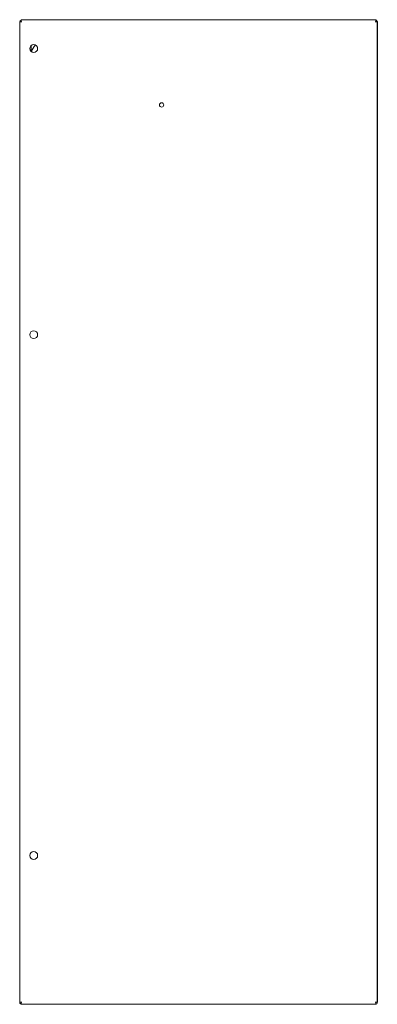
# Model space of a CAD drawing. Header units: inches. Extents: x 5 to 123, y 3 to 81.
# Tile 1 of 7: x 5 to 20, y 5 to 48. Entities that reach past the tile are written whole.
import ezdxf

# ---------------------------------------------------------------- set-up
doc = ezdxf.new("R2010")
doc.units = ezdxf.units.IN
doc.header["$MEASUREMENT"] = 0
doc.layers.add('BODY', color=3, linetype='Continuous')

msp = doc.modelspace()

# ---------------------------------------------------------------- linework, layer by layer
at = {"layer": 'BODY', "linetype": 'Continuous', "lineweight": 15}
for p, q in [((4.66, 47.891), (4.66, 4.764)), ((4.72, 47.891), (4.66, 47.891)), ((20.35, 47.983), (4.72, 47.983)), ((4.72, 47.983), (4.72, 47.891)), ((4.72, 47.891), (4.751, 47.891)), ((20.318, 47.891), (20.35, 47.891)), ((20.35, 47.891), (20.35, 47.983)), ((20.41, 47.891), (20.35, 47.891)), ((20.41, 4.764), (20.41, 47.891)), ((20.415, 47.884), (20.415, 46.706)), ((5.165, 46.841), (5.165, 46.585)), ((20.415, 46.706), (20.415, 45.831)), ((20.415, 45.831), (20.415, 34.995)), ((20.415, 34.995), (20.415, 34.12)), ((20.415, 34.12), (20.415, 12.081)), ((20.415, 12.081), (20.415, 11.206)), ((20.415, 11.206), (20.415, 4.851)), ((20.415, 4.851), (20.415, 4.757)), ((4.66, 4.764), (4.72, 4.764)), ((4.665, 4.757), (4.665, 4.764)), ((4.751, 4.764), (4.72, 4.764)), ((4.72, 4.764), (4.72, 4.673)), ((4.72, 4.673), (20.35, 4.673)), ((6.275, 4.666), (4.756, 4.666)), ((6.275, 4.666), (6.275, 4.673)), ((6.347, 4.668), (6.347, 4.673)), ((19.227, 4.668), (6.347, 4.668)), ((19.227, 4.668), (19.227, 4.673)), ((19.29, 4.673), (19.29, 4.666)), ((20.323, 4.666), (19.29, 4.666)), ((20.35, 4.764), (20.318, 4.764)), ((20.35, 4.673), (20.35, 4.764)), ((20.35, 4.764), (20.41, 4.764)), ((20.355, 4.764), (20.355, 4.757))]:
    msp.add_line(p, q, dxfattribs=at)
at = {"layer": 'BODY', "linetype": 'Continuous', "lineweight": 15, "flags": 128}
for points in [[(20.415, 47.884), (20.407, 47.897), (20.387, 47.907), (20.358, 47.913), (20.35, 47.914)], [(20.35, 4.741), (20.352, 4.745), (20.355, 4.757)]]:
    msp.add_lwpolyline(points, dxfattribs=at)
at = {"layer": 'BODY', "linetype": 'Continuous', "lineweight": 15}
for centre, radius in [((5.28, 46.713), 0.172), ((10.91, 44.233), 0.0945), ((5.28, 34.123), 0.172), ((5.28, 11.213), 0.172)]:
    msp.add_circle(centre, radius, dxfattribs=at)
for centre, radius, start, end in [((4.756, 47.884), 0.0913, 113.407, 175.6004), ((20.326, 47.886), 0.0886, 358.9725, 74.5836), ((5.821, 46.413), 0.656, 135.8462, 166.1345), ((4.756, 4.757), 0.0913, 180, 270), ((20.323, 4.757), 0.0913, 270.0015, 359.9994)]:
    msp.add_arc(centre, radius, start, end, dxfattribs=at)

doc.saveas('drawing.dxf')
